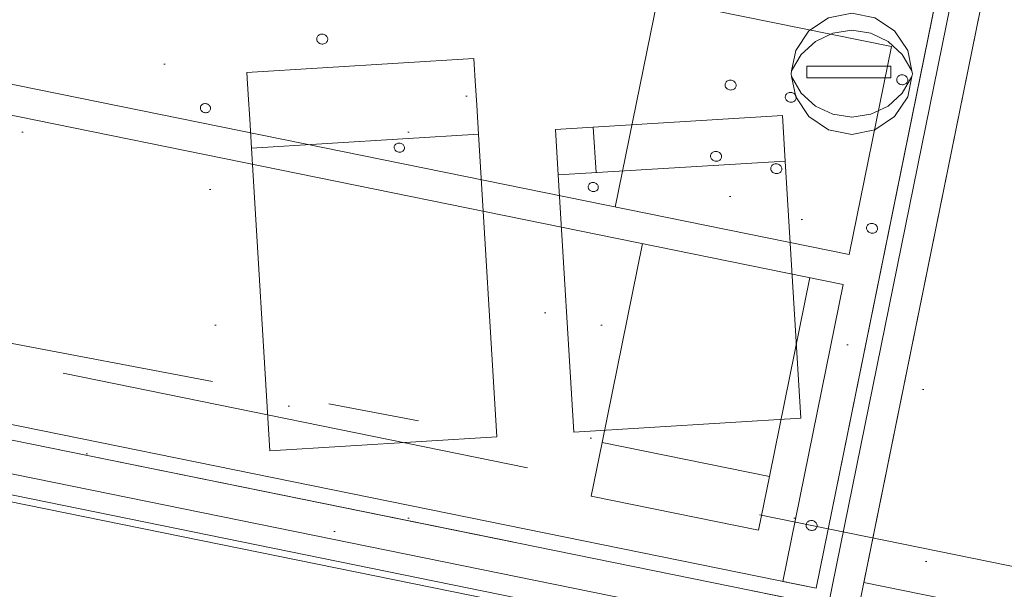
# Model space of a CAD drawing. Header units: millimetres. Extents: x -28656 to 67349, y -24410 to 39654.
# Tile 87 of 146: x 27151 to 27801, y 16815 to 17190. Entities that reach past the tile are written whole.
import ezdxf

# ---------------------------------------------------------------- set-up
doc = ezdxf.new("R2010")
doc.units = ezdxf.units.MM
doc.header["$MEASUREMENT"] = 0
doc.linetypes.add('B0701', pattern=[234.119993, 155.999994, -78.119999])
doc.linetypes.add('B0703', pattern=[468.700004, 312.5, -156.200004])
for name, color, linetype in [('New_43 Vloerafwerking', 7, 'Continuous'), ('New_43 Vloerafwerking 2D arcering', 7, 'Continuous'), ('New_43 Vloerafwerking Afdek-arcering', 7, 'Continuous'), ('New_82 Interieur', 7, 'Continuous'), ('New_83 Losse inrichting', 7, 'Continuous'), ('New_84 Vaste inrichting', 7, 'Continuous'), ('New_84 Vaste inrichting Doorsnede-arcering', 7, 'Continuous'), ('New_Info Algemeen', 7, 'Continuous'), ('New_Info Algemeen 2D arcering', 7, 'Continuous')]:
    doc.layers.add(name, color=color, linetype=linetype)
doc.styles.add('GENERATED_STYLE_2', font='txt')
doc.dimstyles.new('GENERATED_STYLE__1', dxfattribs={"dimtxt": 179.999995, "dimasz": 142.5, "dimexe": 0.18, "dimexo": 0.0625, "dimgap": 0.09, "dimtad": 1, "dimdec": 0, "dimzin": 0, "dimdsep": 46, "dimtxsty": 'GENERATED_STYLE_2', "dimblk": 'ARROWHEAD_11', "dimblk1": 'ARROWHEAD_11', "dimblk2": 'ARROWHEAD_11', "dimcen": 0.09, "dimse1": 1, "dimse2": 1, "dimclrd": 1, "dimclre": 1, "dimclrt": 2, "dimadec": 1, "dimazin": 0, "dimtfac": 1, "dimtdec": 4, "dimtmove": 0, "dimatfit": 3, "dimfxl": 1, "dimtolj": 1, "dimtzin": 0, "dimarcsym": 0})

# ---------------------------------------------------------------- blocks, each defined once
blk = doc.blocks.new('Slab_2_1', base_point=(25896.48, 17144.84))
at = {"layer": 'New_43 Vloerafwerking Afdek-arcering', "linetype": 'Continuous', "lineweight": 0, "true_color": 0x000000}
h = blk.add_hatch(dxfattribs=at)
h.set_pattern_fill('910_Puntjes_B_0001', color=18, style=0, pattern_type=2)
h.set_pattern_definition([(45, (0, 400), (-127.2792, 127.2792), [0, -120, 0, -180]), (110, (400, 400), (169.1447, 61.5636), [0, -88, 0, -152])])
h.paths.add_polyline_path([(25896.48, 17144.84), (30574.23, 16193.15), (30808.08, 14866.91), (30896.64, 14364.66), (30932.22, 14370.93, 0.668179), (34377.55, 13607.12), (34377.65, 13607.05), (34612.83, 13942.92), (33897.01, 14444.33), (34190.52, 15885.2), (34199.02, 15926.96), (33470.31, 16377.03), (33580.53, 16918.98), (31954.14, 17249.86), (32153.59, 18230.18), (26357.51, 19410.87), (26028.46, 17793.54)])
at = {"layer": 'New_43 Vloerafwerking', "color": 1, "linetype": 'Continuous', "lineweight": 0, "flags": 128}
blk.add_lwpolyline([(25896.48, 17144.84), (30574.23, 16193.15), (30808.08, 14866.91), (30896.64, 14364.66), (30932.22, 14370.93, 0.668179), (34377.55, 13607.12), (34377.65, 13607.05), (34612.83, 13942.92), (33897.01, 14444.33), (34190.52, 15885.2), (34199.02, 15926.96), (33470.31, 16377.03), (33580.53, 16918.98), (31954.14, 17249.86), (32153.59, 18230.18), (26357.51, 19410.87), (26028.46, 17793.54)], format="xyb", close=True, dxfattribs=at)
blk = doc.blocks.new('Slab_3_1', base_point=(25896.48, 17144.84))
at = {"layer": 'New_84 Vaste inrichting', "color": 1, "linetype": 'Continuous', "lineweight": 0, "flags": 128}
blk.add_lwpolyline([(25896.48, 17144.84), (30574.23, 16193.15), (30808.08, 14866.91), (30843.66, 14873.18), (30932.22, 14370.93, 0.668179), (34377.55, 13607.12), (34377.65, 13607.05), (34612.83, 13942.92), (33897.01, 14444.33), (34190.52, 15885.2), (34199.02, 15926.96), (33470.31, 16377.03), (33580.53, 16918.98), (31952.52, 17241.9), (32153.59, 18230.18), (26357.51, 19410.87), (26028.46, 17793.54)], format="xyb", close=True, dxfattribs=at)
blk = doc.blocks.new('Beam_2_1', base_point=(25792.08, 17188.54))
at = {"layer": 'New_84 Vaste inrichting', "color": 9, "linetype": 'B0703', "lineweight": 0}
for p, q in [((25802.04, 17237.53), (30651.36, 16250.93)), ((25792.08, 17188.54), (30608.04, 16208.72))]:
    blk.add_line(p, q, dxfattribs=at)
blk = doc.blocks.new('onderstel Hettich elektrisch verstelbaar')
at = {"layer": 'New_84 Vaste inrichting', "color": 1, "linetype": 'Continuous', "lineweight": 0}
for p, q in [((1800, 70), (1800, 650)), ((1186.88, 430), (1777.5, 430)), ((1620, 290), (1620, 430)), ((1777.5, 430), (1777.5, 290)), ((1785.09, 410), (1785.14, 410.51)), ((1785.14, 409.49), (1785.09, 410)), ((1785.14, 410.51), (1785.27, 411.01)), ((1785.27, 409), (1785.14, 409.49)), ((1785.27, 411.01), (1785.49, 411.48)), ((1785.49, 411.48), (1785.79, 411.91)), ((1785.79, 411.91), (1786.16, 412.3)), ((1786.16, 412.3), (1786.6, 412.63)), ((1786.6, 412.63), (1787.09, 412.9)), ((1787.09, 412.9), (1787.62, 413.09)), ((1787.62, 413.09), (1788.18, 413.21)), ((1788.18, 413.21), (1788.75, 413.25)), ((1788.75, 413.25), (1789.32, 413.21)), ((1789.32, 413.21), (1789.88, 413.09)), ((1789.88, 413.09), (1790.41, 412.9)), ((1790.41, 412.9), (1790.9, 412.63)), ((1790.9, 412.63), (1791.34, 412.3)), ((1791.34, 412.3), (1791.71, 411.91)), ((1791.71, 411.91), (1792.01, 411.48)), ((1792.01, 411.48), (1792.23, 411.01)), ((1792.23, 411.01), (1792.36, 410.51)), ((1792.36, 409.49), (1792.23, 409)), ((1792.36, 410.51), (1792.41, 410)), ((1792.41, 410), (1792.36, 409.49)), ((1785.49, 408.53), (1785.27, 409)), ((1785.79, 408.09), (1785.49, 408.53)), ((1786.16, 407.7), (1785.79, 408.09)), ((1786.6, 407.37), (1786.16, 407.7)), ((1787.09, 407.11), (1786.6, 407.37)), ((1787.62, 406.91), (1787.09, 407.11)), ((1788.18, 406.79), (1787.62, 406.91)), ((1788.75, 406.75), (1788.18, 406.79)), ((1789.32, 406.79), (1788.75, 406.75)), ((1789.88, 406.91), (1789.32, 406.79)), ((1790.41, 407.11), (1789.88, 406.91)), ((1790.9, 407.37), (1790.41, 407.11)), ((1791.34, 407.7), (1790.9, 407.37)), ((1791.71, 408.09), (1791.34, 407.7)), ((1792.01, 408.53), (1791.71, 408.09)), ((1792.23, 409), (1792.01, 408.53)), ((1674.84, 384), (1674.89, 384.51)), ((1674.89, 383.49), (1674.84, 384)), ((1674.89, 384.51), (1675.02, 385.01)), ((1675.02, 383), (1674.89, 383.49)), ((1675.02, 385.01), (1675.24, 385.48)), ((1675.24, 385.48), (1675.54, 385.91)), ((1675.54, 385.91), (1675.91, 386.3)), ((1675.91, 386.3), (1676.35, 386.63)), ((1676.35, 386.63), (1676.84, 386.9)), ((1676.84, 386.9), (1677.37, 387.09)), ((1677.37, 387.09), (1677.93, 387.21)), ((1677.93, 387.21), (1678.5, 387.25)), ((1678.5, 387.25), (1679.07, 387.21)), ((1679.07, 387.21), (1679.63, 387.09)), ((1679.63, 387.09), (1680.16, 386.9)), ((1680.16, 386.9), (1680.65, 386.63)), ((1680.65, 386.63), (1681.09, 386.3)), ((1681.09, 386.3), (1681.46, 385.91)), ((1681.46, 385.91), (1681.76, 385.48)), ((1681.76, 385.48), (1681.98, 385.01)), ((1681.98, 385.01), (1682.11, 384.51)), ((1682.11, 383.49), (1681.98, 383)), ((1682.11, 384.51), (1682.16, 384)), ((1682.16, 384), (1682.11, 383.49)), ((1715.34, 384), (1715.39, 384.51)), ((1715.39, 383.49), (1715.34, 384)), ((1715.39, 384.51), (1715.52, 385.01)), ((1715.52, 383), (1715.39, 383.49)), ((1715.52, 385.01), (1715.74, 385.48)), ((1715.74, 385.48), (1716.04, 385.91)), ((1716.04, 385.91), (1716.41, 386.3)), ((1716.41, 386.3), (1716.85, 386.63)), ((1716.85, 386.63), (1717.34, 386.9)), ((1717.34, 386.9), (1717.87, 387.09)), ((1717.87, 387.09), (1718.43, 387.21)), ((1718.43, 387.21), (1719, 387.25)), ((1719, 387.25), (1719.57, 387.21)), ((1719.57, 387.21), (1720.13, 387.09)), ((1720.13, 387.09), (1720.66, 386.9)), ((1720.66, 386.9), (1721.15, 386.63)), ((1721.15, 386.63), (1721.59, 386.3)), ((1721.59, 386.3), (1721.96, 385.91)), ((1721.96, 385.91), (1722.26, 385.48)), ((1722.26, 385.48), (1722.48, 385.01)), ((1722.48, 385.01), (1722.61, 384.51)), ((1722.61, 383.49), (1722.48, 383)), ((1722.61, 384.51), (1722.66, 384)), ((1722.66, 384), (1722.61, 383.49)), ((1675.24, 382.53), (1675.02, 383)), ((1675.54, 382.09), (1675.24, 382.53)), ((1675.91, 381.7), (1675.54, 382.09)), ((1676.35, 381.37), (1675.91, 381.7)), ((1676.84, 381.11), (1676.35, 381.37)), ((1677.37, 380.91), (1676.84, 381.11)), ((1677.93, 380.79), (1677.37, 380.91)), ((1678.5, 380.75), (1677.93, 380.79)), ((1679.07, 380.79), (1678.5, 380.75)), ((1679.63, 380.91), (1679.07, 380.79)), ((1680.16, 381.11), (1679.63, 380.91)), ((1680.65, 381.37), (1680.16, 381.11)), ((1681.09, 381.7), (1680.65, 381.37)), ((1681.46, 382.09), (1681.09, 381.7)), ((1681.76, 382.53), (1681.46, 382.09)), ((1681.98, 383), (1681.76, 382.53)), ((1715.74, 382.53), (1715.52, 383)), ((1716.04, 382.09), (1715.74, 382.53)), ((1716.41, 381.7), (1716.04, 382.09)), ((1716.85, 381.37), (1716.41, 381.7)), ((1717.34, 381.11), (1716.85, 381.37)), ((1717.87, 380.91), (1717.34, 381.11)), ((1718.43, 380.79), (1717.87, 380.91)), ((1719, 380.75), (1718.43, 380.79)), ((1719.57, 380.79), (1719, 380.75)), ((1720.13, 380.91), (1719.57, 380.79)), ((1720.66, 381.11), (1720.13, 380.91)), ((1721.15, 381.37), (1720.66, 381.11)), ((1721.59, 381.7), (1721.15, 381.37)), ((1721.96, 382.09), (1721.59, 381.7)), ((1722.26, 382.53), (1721.96, 382.09)), ((1722.48, 383), (1722.26, 382.53)), ((1404.84, 360), (1404.89, 360.51)), ((1404.89, 359.49), (1404.84, 360)), ((1404.89, 360.51), (1405.02, 361.01)), ((1405.02, 359), (1404.89, 359.49)), ((1405.02, 361.01), (1405.24, 361.48)), ((1405.24, 358.53), (1405.02, 359)), ((1405.24, 361.48), (1405.54, 361.91)), ((1405.54, 358.09), (1405.24, 358.53)), ((1405.54, 361.91), (1405.91, 362.3)), ((1405.91, 357.7), (1405.54, 358.09)), ((1405.91, 362.3), (1406.35, 362.63)), ((1406.35, 357.37), (1405.91, 357.7)), ((1406.35, 362.63), (1406.84, 362.9)), ((1406.84, 357.11), (1406.35, 357.37)), ((1406.84, 362.9), (1407.37, 363.09)), ((1407.37, 363.09), (1407.93, 363.21)), ((1407.93, 363.21), (1408.5, 363.25)), ((1408.5, 363.25), (1409.07, 363.21)), ((1409.07, 363.21), (1409.63, 363.09)), ((1409.63, 363.09), (1410.16, 362.9)), ((1410.16, 362.9), (1410.65, 362.63)), ((1410.65, 357.37), (1410.16, 357.11)), ((1410.65, 362.63), (1411.09, 362.3)), ((1411.09, 357.7), (1410.65, 357.37)), ((1411.09, 362.3), (1411.46, 361.91)), ((1411.46, 358.09), (1411.09, 357.7)), ((1411.46, 361.91), (1411.76, 361.48)), ((1411.76, 358.53), (1411.46, 358.09)), ((1411.76, 361.48), (1411.98, 361.01)), ((1411.98, 359), (1411.76, 358.53)), ((1411.98, 361.01), (1412.11, 360.51)), ((1412.11, 359.49), (1411.98, 359)), ((1412.11, 360.51), (1412.16, 360)), ((1412.16, 360), (1412.11, 359.49)), ((1407.37, 356.91), (1406.84, 357.11)), ((1407.93, 356.79), (1407.37, 356.91)), ((1408.5, 356.75), (1407.93, 356.79)), ((1409.07, 356.79), (1408.5, 356.75)), ((1409.63, 356.91), (1409.07, 356.79)), ((1410.16, 357.11), (1409.63, 356.91)), ((1675.24, 337.48), (1675.54, 337.91)), ((1675.54, 337.91), (1675.91, 338.3)), ((1675.91, 338.3), (1676.35, 338.63)), ((1676.35, 338.63), (1676.84, 338.9)), ((1676.84, 338.9), (1677.37, 339.09)), ((1677.37, 339.09), (1677.93, 339.21)), ((1677.93, 339.21), (1678.5, 339.25)), ((1678.5, 339.25), (1679.07, 339.21)), ((1679.07, 339.21), (1679.63, 339.09)), ((1679.63, 339.09), (1680.16, 338.9)), ((1680.16, 338.9), (1680.65, 338.63)), ((1680.65, 338.63), (1681.09, 338.3)), ((1681.09, 338.3), (1681.46, 337.91)), ((1681.46, 337.91), (1681.76, 337.48)), ((1715.74, 337.48), (1716.04, 337.91)), ((1716.04, 337.91), (1716.41, 338.3)), ((1716.41, 338.3), (1716.85, 338.63)), ((1716.85, 338.63), (1717.34, 338.9)), ((1717.34, 338.9), (1717.87, 339.09)), ((1717.87, 339.09), (1718.43, 339.21)), ((1718.43, 339.21), (1719, 339.25)), ((1719, 339.25), (1719.57, 339.21)), ((1719.57, 339.21), (1720.13, 339.09)), ((1720.13, 339.09), (1720.66, 338.9)), ((1720.66, 338.9), (1721.15, 338.63)), ((1721.15, 338.63), (1721.59, 338.3)), ((1721.59, 338.3), (1721.96, 337.91)), ((1721.96, 337.91), (1722.26, 337.48)), ((1674.84, 336), (1674.89, 336.51)), ((1674.89, 335.49), (1674.84, 336)), ((1674.89, 336.51), (1675.02, 337.01)), ((1675.02, 335), (1674.89, 335.49)), ((1675.02, 337.01), (1675.24, 337.48)), ((1675.24, 334.53), (1675.02, 335)), ((1675.54, 334.09), (1675.24, 334.53)), ((1675.91, 333.7), (1675.54, 334.09)), ((1676.35, 333.37), (1675.91, 333.7)), ((1676.84, 333.11), (1676.35, 333.37)), ((1677.37, 332.91), (1676.84, 333.11)), ((1677.93, 332.79), (1677.37, 332.91)), ((1678.5, 332.75), (1677.93, 332.79)), ((1679.07, 332.79), (1678.5, 332.75)), ((1679.63, 332.91), (1679.07, 332.79)), ((1680.16, 333.11), (1679.63, 332.91)), ((1680.65, 333.37), (1680.16, 333.11)), ((1681.09, 333.7), (1680.65, 333.37)), ((1681.46, 334.09), (1681.09, 333.7)), ((1681.76, 334.53), (1681.46, 334.09)), ((1681.76, 337.48), (1681.98, 337.01)), ((1681.98, 335), (1681.76, 334.53)), ((1681.98, 337.01), (1682.11, 336.51)), ((1682.11, 335.49), (1681.98, 335)), ((1682.11, 336.51), (1682.16, 336)), ((1682.16, 336), (1682.11, 335.49)), ((1715.34, 336), (1715.39, 336.51)), ((1715.39, 335.49), (1715.34, 336)), ((1715.39, 336.51), (1715.52, 337.01)), ((1715.52, 335), (1715.39, 335.49)), ((1715.52, 337.01), (1715.74, 337.48)), ((1715.74, 334.53), (1715.52, 335)), ((1716.04, 334.09), (1715.74, 334.53)), ((1716.41, 333.7), (1716.04, 334.09)), ((1716.85, 333.37), (1716.41, 333.7)), ((1717.34, 333.11), (1716.85, 333.37)), ((1717.87, 332.91), (1717.34, 333.11)), ((1718.43, 332.79), (1717.87, 332.91)), ((1719, 332.75), (1718.43, 332.79)), ((1719.57, 332.79), (1719, 332.75)), ((1720.13, 332.91), (1719.57, 332.79)), ((1720.66, 333.11), (1720.13, 332.91)), ((1721.15, 333.37), (1720.66, 333.11)), ((1721.59, 333.7), (1721.15, 333.37)), ((1721.96, 334.09), (1721.59, 333.7)), ((1722.26, 334.53), (1721.96, 334.09)), ((1722.26, 337.48), (1722.48, 337.01)), ((1722.48, 335), (1722.26, 334.53)), ((1722.48, 337.01), (1722.61, 336.51)), ((1722.61, 335.49), (1722.48, 335)), ((1722.61, 336.51), (1722.66, 336)), ((1722.66, 336), (1722.61, 335.49)), ((1785.49, 311.48), (1785.79, 311.91)), ((1785.79, 311.91), (1786.16, 312.3)), ((1786.16, 312.3), (1786.6, 312.63)), ((1786.6, 312.63), (1787.09, 312.9)), ((1787.09, 312.9), (1787.62, 313.09)), ((1787.62, 313.09), (1788.18, 313.21)), ((1788.18, 313.21), (1788.75, 313.25)), ((1788.75, 313.25), (1789.32, 313.21)), ((1789.32, 313.21), (1789.88, 313.09)), ((1789.88, 313.09), (1790.41, 312.9)), ((1790.41, 312.9), (1790.9, 312.63)), ((1790.9, 312.63), (1791.34, 312.3)), ((1791.34, 312.3), (1791.71, 311.91)), ((1791.71, 311.91), (1792.01, 311.48)), ((1785.09, 310), (1785.14, 310.51)), ((1785.14, 309.49), (1785.09, 310)), ((1785.14, 310.51), (1785.27, 311.01)), ((1785.27, 309), (1785.14, 309.49)), ((1785.27, 311.01), (1785.49, 311.48)), ((1785.49, 308.53), (1785.27, 309)), ((1785.79, 308.09), (1785.49, 308.53)), ((1786.16, 307.7), (1785.79, 308.09)), ((1786.6, 307.37), (1786.16, 307.7)), ((1787.09, 307.11), (1786.6, 307.37)), ((1787.62, 306.91), (1787.09, 307.11)), ((1788.18, 306.79), (1787.62, 306.91)), ((1788.75, 306.75), (1788.18, 306.79)), ((1789.32, 306.79), (1788.75, 306.75)), ((1789.88, 306.91), (1789.32, 306.79)), ((1790.41, 307.11), (1789.88, 306.91)), ((1790.9, 307.37), (1790.41, 307.11)), ((1791.34, 307.7), (1790.9, 307.37)), ((1791.71, 308.09), (1791.34, 307.7)), ((1792.01, 308.53), (1791.71, 308.09)), ((1792.01, 311.48), (1792.23, 311.01)), ((1792.23, 309), (1792.01, 308.53)), ((1792.23, 311.01), (1792.36, 310.51)), ((1792.36, 309.49), (1792.23, 309)), ((1792.36, 310.51), (1792.41, 310)), ((1792.41, 310), (1792.36, 309.49)), ((1338.75, 300), (1338.79, 300.47)), ((1338.79, 299.53), (1338.75, 300)), ((1338.79, 300.47), (1338.92, 300.93)), ((1338.92, 299.07), (1338.79, 299.53)), ((1338.92, 300.93), (1339.12, 301.36)), ((1339.12, 298.64), (1338.92, 299.07)), ((1339.12, 301.36), (1339.39, 301.76)), ((1339.39, 301.76), (1339.74, 302.12)), ((1339.74, 302.12), (1340.14, 302.43)), ((1340.14, 302.43), (1340.59, 302.67)), ((1340.59, 302.67), (1341.08, 302.85)), ((1341.08, 302.85), (1341.6, 302.96)), ((1341.6, 302.96), (1342.12, 303)), ((1342.12, 303), (1342.65, 302.96)), ((1342.65, 302.96), (1343.17, 302.85)), ((1343.17, 302.85), (1343.66, 302.67)), ((1343.66, 302.67), (1344.11, 302.43)), ((1344.11, 302.43), (1344.51, 302.12)), ((1344.51, 302.12), (1344.86, 301.76)), ((1344.86, 301.76), (1345.13, 301.36)), ((1345.13, 301.36), (1345.33, 300.93)), ((1345.33, 299.07), (1345.13, 298.64)), ((1345.33, 300.93), (1345.46, 300.47)), ((1345.46, 299.53), (1345.33, 299.07)), ((1345.46, 300.47), (1345.5, 300)), ((1345.5, 300), (1345.46, 299.53)), ((1469.25, 300), (1469.29, 300.47)), ((1469.29, 299.53), (1469.25, 300)), ((1469.29, 300.47), (1469.42, 300.93)), ((1469.42, 299.07), (1469.29, 299.53)), ((1469.42, 300.93), (1469.62, 301.36)), ((1469.62, 298.64), (1469.42, 299.07)), ((1469.62, 301.36), (1469.89, 301.76)), ((1469.89, 301.76), (1470.24, 302.12)), ((1470.24, 302.12), (1470.64, 302.43)), ((1470.64, 302.43), (1471.09, 302.67)), ((1471.09, 302.67), (1471.58, 302.85)), ((1471.58, 302.85), (1472.1, 302.96)), ((1472.1, 302.96), (1472.62, 303)), ((1472.62, 303), (1473.15, 302.96)), ((1473.15, 302.96), (1473.67, 302.85)), ((1473.67, 302.85), (1474.16, 302.67)), ((1474.16, 302.67), (1474.61, 302.43)), ((1474.61, 302.43), (1475.01, 302.12)), ((1475.01, 302.12), (1475.36, 301.76)), ((1475.36, 301.76), (1475.63, 301.36)), ((1475.63, 301.36), (1475.83, 300.93)), ((1475.83, 299.07), (1475.63, 298.64)), ((1475.83, 300.93), (1475.96, 300.47)), ((1475.96, 299.53), (1475.83, 299.07)), ((1475.96, 300.47), (1476, 300)), ((1476, 300), (1475.96, 299.53)), ((1599.75, 300), (1599.79, 300.47)), ((1599.79, 299.53), (1599.75, 300)), ((1599.79, 300.47), (1599.92, 300.93)), ((1599.92, 299.07), (1599.79, 299.53)), ((1599.92, 300.93), (1600.12, 301.36)), ((1600.12, 298.64), (1599.92, 299.07)), ((1600.12, 301.36), (1600.39, 301.76)), ((1600.39, 301.76), (1600.74, 302.12)), ((1600.74, 302.12), (1601.14, 302.43)), ((1601.14, 302.43), (1601.59, 302.67)), ((1601.59, 302.67), (1602.08, 302.85)), ((1602.08, 302.85), (1602.6, 302.96)), ((1602.6, 302.96), (1603.12, 303)), ((1603.12, 303), (1603.65, 302.96)), ((1603.65, 302.96), (1604.17, 302.85)), ((1604.17, 302.85), (1604.66, 302.67)), ((1604.66, 302.67), (1605.11, 302.43)), ((1605.11, 302.43), (1605.51, 302.12)), ((1605.51, 302.12), (1605.86, 301.76)), ((1605.86, 301.76), (1606.13, 301.36)), ((1606.13, 301.36), (1606.33, 300.93)), ((1606.33, 299.07), (1606.13, 298.64)), ((1606.33, 300.93), (1606.46, 300.47)), ((1606.46, 299.53), (1606.33, 299.07)), ((1606.46, 300.47), (1606.5, 300)), ((1606.5, 300), (1606.46, 299.53)), ((1339.39, 298.24), (1339.12, 298.64)), ((1339.74, 297.88), (1339.39, 298.24)), ((1340.14, 297.57), (1339.74, 297.88)), ((1340.59, 297.33), (1340.14, 297.57)), ((1341.08, 297.15), (1340.59, 297.33)), ((1341.6, 297.04), (1341.08, 297.15)), ((1342.12, 297), (1341.6, 297.04)), ((1342.65, 297.04), (1342.12, 297)), ((1343.17, 297.15), (1342.65, 297.04)), ((1343.66, 297.33), (1343.17, 297.15)), ((1344.11, 297.57), (1343.66, 297.33)), ((1344.51, 297.88), (1344.11, 297.57)), ((1344.86, 298.24), (1344.51, 297.88)), ((1345.13, 298.64), (1344.86, 298.24)), ((1469.89, 298.24), (1469.62, 298.64)), ((1470.24, 297.88), (1469.89, 298.24)), ((1470.64, 297.57), (1470.24, 297.88)), ((1471.09, 297.33), (1470.64, 297.57)), ((1471.58, 297.15), (1471.09, 297.33)), ((1472.1, 297.04), (1471.58, 297.15)), ((1472.62, 297), (1472.1, 297.04)), ((1473.15, 297.04), (1472.62, 297)), ((1473.67, 297.15), (1473.15, 297.04)), ((1474.16, 297.33), (1473.67, 297.15)), ((1474.61, 297.57), (1474.16, 297.33)), ((1475.01, 297.88), (1474.61, 297.57)), ((1475.36, 298.24), (1475.01, 297.88)), ((1475.63, 298.64), (1475.36, 298.24)), ((1600.39, 298.24), (1600.12, 298.64)), ((1600.74, 297.88), (1600.39, 298.24)), ((1601.14, 297.57), (1600.74, 297.88)), ((1601.59, 297.33), (1601.14, 297.57)), ((1602.08, 297.15), (1601.59, 297.33)), ((1602.6, 297.04), (1602.08, 297.15)), ((1603.12, 297), (1602.6, 297.04)), ((1603.65, 297.04), (1603.12, 297)), ((1604.17, 297.15), (1603.65, 297.04)), ((1604.66, 297.33), (1604.17, 297.15)), ((1605.11, 297.57), (1604.66, 297.33)), ((1605.51, 297.88), (1605.11, 297.57)), ((1605.86, 298.24), (1605.51, 297.88)), ((1606.13, 298.64), (1605.86, 298.24)), ((1777.5, 290), (1186.88, 290)), ((1186.88, 270), (1777.5, 270)), ((1642.5, 270), (1642.5, 136.19)), ((1755, 136.19), (1755, 270)), ((1777.5, 270), (1777.5, 70)), ((1642.5, 136.19), (1755, 136.19)), ((1642.5, 136.19), (1642.5, 100)), ((1755, 100), (1755, 136.19)), ((1785.09, 110), (1785.14, 110.51)), ((1785.14, 110.51), (1785.27, 111.01)), ((1785.27, 111.01), (1785.49, 111.48)), ((1785.49, 111.48), (1785.79, 111.91)), ((1785.79, 111.91), (1786.16, 112.3)), ((1786.16, 112.3), (1786.6, 112.63)), ((1786.6, 112.63), (1787.09, 112.9)), ((1787.09, 112.9), (1787.62, 113.09)), ((1787.62, 113.09), (1788.18, 113.21)), ((1788.18, 113.21), (1788.75, 113.25)), ((1788.75, 113.25), (1789.32, 113.21)), ((1789.32, 113.21), (1789.88, 113.09)), ((1789.88, 113.09), (1790.41, 112.9)), ((1790.41, 112.9), (1790.9, 112.63)), ((1790.9, 112.63), (1791.34, 112.3)), ((1791.34, 112.3), (1791.71, 111.91)), ((1791.71, 111.91), (1792.01, 111.48)), ((1792.01, 111.48), (1792.23, 111.01)), ((1792.23, 111.01), (1792.36, 110.51)), ((1792.36, 110.51), (1792.41, 110)), ((1785.14, 109.49), (1785.09, 110)), ((1785.27, 109), (1785.14, 109.49)), ((1785.49, 108.53), (1785.27, 109)), ((1785.79, 108.09), (1785.49, 108.53)), ((1786.16, 107.7), (1785.79, 108.09)), ((1786.6, 107.37), (1786.16, 107.7)), ((1787.09, 107.11), (1786.6, 107.37)), ((1787.62, 106.91), (1787.09, 107.11)), ((1788.18, 106.79), (1787.62, 106.91)), ((1788.75, 106.75), (1788.18, 106.79)), ((1789.32, 106.79), (1788.75, 106.75)), ((1789.88, 106.91), (1789.32, 106.79)), ((1790.41, 107.11), (1789.88, 106.91)), ((1790.9, 107.37), (1790.41, 107.11)), ((1791.34, 107.7), (1790.9, 107.37)), ((1791.71, 108.09), (1791.34, 107.7)), ((1792.01, 108.53), (1791.71, 108.09)), ((1792.23, 109), (1792.01, 108.53)), ((1792.36, 109.49), (1792.23, 109)), ((1792.41, 110), (1792.36, 109.49)), ((1642.5, 100), (1755, 100)), ((1777.5, 70), (1800, 70))]:
    blk.add_line(p, q, dxfattribs=at)
blk = doc.blocks.new('Slab_5_1', base_point=(25912.66, 17174.19))
at = {"layer": 'New_84 Vaste inrichting', "color": 1, "linetype": 'Continuous', "lineweight": 0, "flags": 128}
blk.add_lwpolyline([(25912.66, 17174.19), (27676.55, 16815.32), (27796.17, 17403.28), (27718.92, 17419), (27684.04, 17247.51), (27211.71, 17343.6), (27246.6, 17515.09), (26032.28, 17762.15)], close=True, dxfattribs=at)
blk = doc.blocks.new('Slab_11_1', base_point=(27707.94, 16819.14))
at = {"layer": 'New_84 Vaste inrichting', "color": 1, "linetype": 'Continuous', "lineweight": 0, "flags": 128}
blk.add_lwpolyline([(27707.94, 16819.14), (27992.12, 16761.33), (28119.72, 17388.48), (27835.54, 17446.29)], close=True, dxfattribs=at)
blk = doc.blocks.new('Slab_12_1', base_point=(27707.94, 16819.14))
at = {"layer": 'New_84 Vaste inrichting', "color": 1, "linetype": 'Continuous', "lineweight": 0, "flags": 128}
blk.add_lwpolyline([(27707.94, 16819.14), (27992.12, 16761.33), (28119.72, 17388.48), (27835.54, 17446.29)], close=True, dxfattribs=at)
blk = doc.blocks.new('Wall_60_1', base_point=(27684.36, 16803.53))
at = {"layer": 'New_84 Vaste inrichting Doorsnede-arcering', "linetype": 'Continuous', "lineweight": 0, "true_color": 0x000000}
h = blk.add_hatch(dxfattribs=at)
h.set_pattern_fill('325_Houtachtig_plaatmate_E0', color=18, style=0, pattern_type=2)
h.set_pattern_definition([(258.5, (0, 0), (-48.996235, 9.9684), [])])
h.paths.add_polyline_path([(27703.95, 16799.54), (27835.54, 17446.29), (27815.94, 17450.28), (27684.36, 16803.53)])
at = {"layer": 'New_84 Vaste inrichting', "color": 9, "linetype": 'Continuous', "lineweight": 0, "flags": 128}
for points in [[(27815.94, 17450.28), (27684.36, 16803.53)], [(27835.54, 17446.29), (27815.94, 17450.28)], [(27703.95, 16799.54), (27835.54, 17446.29)], [(27684.36, 16803.53), (27703.95, 16799.54)]]:
    blk.add_lwpolyline(points, dxfattribs=at)
blk = doc.blocks.new('Wall_61_1', base_point=(30608.04, 16208.72))
at = {"layer": 'New_84 Vaste inrichting Doorsnede-arcering', "linetype": 'Continuous', "lineweight": 0, "true_color": 0x000000}
h = blk.add_hatch(dxfattribs=at)
h.set_pattern_fill('325_Houtachtig_plaatmate_E0', color=18, style=0, pattern_type=2)
h.set_pattern_definition([(168.49997, (0, 0), (9.96842, 48.99623), [])])
h.paths.add_polyline_path([(30608.04, 16208.72), (25396.34, 17269.05), (25388.37, 17229.86), (30600.06, 16169.52)])
at = {"layer": 'New_84 Vaste inrichting', "color": 9, "linetype": 'Continuous', "lineweight": 0, "flags": 128}
for points in [[(27684.36, 16803.55), (25900.87, 17166.41)], [(25892.89, 17127.21), (29783.25, 16335.7)]]:
    blk.add_lwpolyline(points, dxfattribs=at)
blk = doc.blocks.new('Morph_16_1')
at = {"layer": 'New_83 Losse inrichting', "color": 1, "linetype": 'Continuous', "lineweight": 0, "flags": 128}
for points in [[(27529.49, 17119.47), (27654.26, 17127.1)], [(27654.26, 17127.1), (27656.09, 17097.16)], [(27504.54, 17117.94), (27529.49, 17119.47)], [(27531.32, 17089.53), (27529.49, 17119.47)], [(27506.37, 17088), (27504.54, 17117.94)], [(27506.37, 17088), (27656.09, 17097.16)], [(27656.09, 17097.16), (27666.47, 16927.47)], [(27516.75, 16918.32), (27506.37, 17088)], [(27666.47, 16927.47), (27516.75, 16918.32)]]:
    blk.add_lwpolyline(points, dxfattribs=at)
blk = doc.blocks.new('Morph_17_1')
at = {"layer": 'New_83 Losse inrichting', "color": 1, "linetype": 'Continuous', "lineweight": 0, "flags": 128}
for points in [[(27450.7, 17164.75), (27300.98, 17155.59)], [(27450.7, 17164.75), (27450.94, 17160.95), (27451.6, 17150.13), (27452.59, 17133.94), (27453.76, 17114.84), (27465.96, 16915.21)], [(27300.98, 17155.59), (27301.21, 17151.79), (27301.88, 17140.97), (27302.87, 17124.78), (27304.04, 17105.68), (27316.24, 16906.05)], [(27453.76, 17114.84), (27304.04, 17105.68)], [(27465.96, 16915.21), (27316.24, 16906.05)]]:
    blk.add_lwpolyline(points, dxfattribs=at)
blk = doc.blocks.new('*D291')
at = {"layer": 'New_Info Algemeen 2D arcering', "linetype": 'Continuous', "lineweight": 0}
for points in [[(25305.69, 15682.41), (25308.55, 15668.06), (25316.68, 15655.89), (25328.84, 15647.76), (25343.19, 15644.91), (25357.54, 15647.76), (25369.71, 15655.89), (25377.84, 15668.06), (25380.69, 15682.41), (25377.84, 15696.76), (25369.71, 15708.92), (25357.54, 15717.05), (25343.19, 15719.91), (25328.84, 15717.05), (25316.68, 15708.92), (25308.55, 15696.76)], [(26978.74, 15341.6), (26981.6, 15327.25), (26989.72, 15315.09), (27001.89, 15306.96), (27016.24, 15304.1), (27030.59, 15306.96), (27042.76, 15315.09), (27050.89, 15327.25), (27053.74, 15341.6), (27050.89, 15355.95), (27042.76, 15368.12), (27030.59, 15376.25), (27016.24, 15379.1), (27001.89, 15376.25), (26989.72, 15368.12), (26981.6, 15355.95)]]:
    blk.add_hatch(color=1, dxfattribs=at).paths.add_polyline_path(points)
at = {"layer": 'New_Info Algemeen', "color": 1, "linetype": 'Continuous', "lineweight": 0}
for p, q in [((25350.68, 15719.15), (25371.26, 15820.2)), ((25379.94, 15674.92), (26979.5, 15349.09)), ((25315.12, 15544.61), (25335.71, 15645.66)), ((27023.73, 15378.35), (27044.31, 15479.4)), ((26988.17, 15203.81), (27008.76, 15304.86))]:
    blk.add_line(p, q, dxfattribs=at)
at = {"layer": 'New_Info Algemeen', "color": 2, "lineweight": 0, "insert": (25919.21, 15601.81), "char_height": 180, "attachment_point": 7, "rotation": 348.48629, "style": 'GENERATED_STYLE_2'}
blk.add_mtext('\\A1;{\\pql;\\fArial|b0|i0|c0|p38;1707}', dxfattribs=at)
blk = doc.blocks.new('ARROWHEAD_11')
at = {"color": 0, "linetype": 'Continuous', "lineweight": 0}
blk.add_line((0, 0), (-1, 0), dxfattribs=at)
at = {"color": 0, "linetype": 'Continuous', "lineweight": 0, "const_width": 0.25, "flags": 128}
blk.add_lwpolyline([(-0.125, 0, 1), (0.125, 0, 1)], format="xyb", close=True, dxfattribs=at)
blk = doc.blocks.new('*D292')
at = {"layer": 'New_Info Algemeen 2D arcering', "linetype": 'Continuous', "lineweight": 0}
for points in [[(26978.74, 15341.6), (26981.6, 15327.25), (26989.72, 15315.09), (27001.89, 15306.96), (27016.24, 15304.1), (27030.59, 15306.96), (27042.76, 15315.09), (27050.89, 15327.25), (27053.74, 15341.6), (27050.89, 15355.95), (27042.76, 15368.12), (27030.59, 15376.25), (27016.24, 15379.1), (27001.89, 15376.25), (26989.72, 15368.12), (26981.6, 15355.95)], [(28448.56, 15042.2), (28451.41, 15027.85), (28459.54, 15015.68), (28471.71, 15007.56), (28486.06, 15004.7), (28500.41, 15007.56), (28512.57, 15015.68), (28520.7, 15027.85), (28523.56, 15042.2), (28520.7, 15056.55), (28512.57, 15068.72), (28500.41, 15076.85), (28486.06, 15079.7), (28471.71, 15076.85), (28459.54, 15068.72), (28451.41, 15056.55)]]:
    blk.add_hatch(color=1, dxfattribs=at).paths.add_polyline_path(points)
at = {"layer": 'New_Info Algemeen', "color": 1, "linetype": 'Continuous', "lineweight": 0}
for p, q in [((27023.73, 15378.35), (27044.31, 15479.4)), ((27052.99, 15334.12), (28449.31, 15049.69)), ((26988.17, 15203.81), (27008.76, 15304.86))]:
    blk.add_line(p, q, dxfattribs=at)
blk.add_circle((27016.24, 15341.6), 37.5, dxfattribs=at)
at = {"layer": 'New_Info Algemeen', "color": 2, "lineweight": 0, "insert": (27490.64, 15281.71), "char_height": 180, "attachment_point": 7, "rotation": 348.48629, "style": 'GENERATED_STYLE_2'}
blk.add_mtext('\\A1;{\\pql;\\fArial|b0|i0|c0|p38;1500}', dxfattribs=at)
blk = doc.blocks.new('Slab_33_1', base_point=(25327.75, 16825.13))
at = {"layer": 'New_84 Vaste inrichting', "color": 1, "linetype": 'Continuous', "lineweight": 0, "flags": 128}
blk.add_lwpolyline([(25327.75, 16825.13, 0.36397), (25367.77, 16774.83), (30202.71, 15791.14, -0.308118), (30241.99, 15750.83), (30418.9, 14747.52, 0.414214), (30476.82, 14706.96), (31461.63, 14880.61, 0.414214), (31502.19, 14938.53), (31185.89, 16732.36, 0.308122), (31146.61, 16772.67), (29922.8, 17021.64), (29791.22, 16374.88), (28007.73, 16737.74), (28139.31, 17384.49), (27815.94, 17450.28), (27684.36, 16803.53), (25900.86, 17166.39), (26032.45, 17813.14), (25367.02, 17948.54)], format="xyb", close=True, dxfattribs=at)
blk = doc.blocks.new('Morph_27_1')
at = {"layer": 'New_83 Losse inrichting', "color": 9, "linetype": 'Continuous', "lineweight": 0, "flags": 128}
for points in [[(27660.3, 17156.54), (27662.99, 17170.04), (27671.66, 17183.02), (27684.63, 17191.69), (27699.94, 17194.74), (27715.25, 17191.69), (27728.22, 17183.02), (27736.9, 17170.04), (27739.58, 17156.54)], [(27670.4, 17159.81), (27670.4, 17152.06)], [(27725.74, 17159.81), (27670.4, 17159.81)], [(27725.74, 17152.06), (27725.74, 17159.81)], [(27739.58, 17152.93), (27736.9, 17139.43), (27728.22, 17126.45), (27715.25, 17117.78), (27699.94, 17114.74), (27684.63, 17117.78), (27671.66, 17126.45), (27662.99, 17139.43), (27660.3, 17152.93)], [(27670.4, 17152.06), (27725.74, 17152.06)]]:
    blk.add_lwpolyline(points, dxfattribs=at)
blk.add_lwpolyline([(27659.94, 17154.74), (27660.3, 17156.54), (27666.69, 17167.47), (27676, 17176.05), (27687.42, 17181.51), (27699.94, 17183.39), (27712.46, 17181.51), (27723.88, 17176.05), (27733.19, 17167.47), (27739.58, 17156.54), (27739.94, 17154.74), (27739.58, 17152.93), (27733.19, 17142), (27723.88, 17133.43), (27712.46, 17127.96), (27699.94, 17126.08), (27687.42, 17127.96), (27676, 17133.43), (27666.69, 17142), (27660.3, 17152.93)], close=True, dxfattribs=at)

msp = doc.modelspace()

# ---------------------------------------------------------------- hatches: boundary and pattern name
at = {"layer": 'New_43 Vloerafwerking 2D arcering', "linetype": 'Continuous', "lineweight": 0}
h = msp.add_hatch(dxfattribs=at)
h.set_pattern_fill('910_Puntjes_C_0001', color=9, style=0, pattern_type=2)
h.set_pattern_definition([(45, (0, 250), (-79.5495, 79.5495), [0, -75, 0, -112.5]), (110, (250, 250), (105.71542, 38.47727), [0, -55, 0, -95])])
h.paths.add_polyline_path([(12078.04, 16995.78, -0.001005), (12083.81, 16997.54, -0.073656), (12518.62, 17061.94, -0.091889), (13056.18, 16962.31, -0.310506), (14018.62, 15561.94, -0.071044), (13958.66, 15142.08, -0.094198), (13703.09, 14641.3, 0.001703), (13808.03, 14627.98, 0.155225), (22970.34, 16259.14), (30258.58, 14755.11), (30075.61, 15837.41), (25347.09, 16799.44), (25358.52, 17235.93), (23442.81, 17625.68), (23450.79, 17664.88), (25359.57, 17276.06), (25376.59, 17926.16), (26028.46, 17793.54), (26357.12, 19408.95), (26112.58, 19458.71), (26230.12, 20036.46), (14520.02, 22418.91), (13846.42, 19112.1), (12562.42, 19373.65), (12137, 17285.21), (12079.56, 17003.23)])

# ---------------------------------------------------------------- linework, layer by layer
at = {"layer": 'New_82 Interieur', "color": 4, "linetype": 'B0701', "lineweight": 0}
msp.add_line((26205.27, 17156.33), (27414.13, 16925.76), dxfattribs=at)

# ---------------------------------------------------------------- block references
at = {"layer": 'New_43 Vloerafwerking', "color": 1, "linetype": 'Continuous', "lineweight": 0}
msp.add_blockref('Slab_2_1', (25896.48, 17144.84), dxfattribs=at)
at = {"layer": 'New_83 Losse inrichting', "linetype": 'Continuous', "lineweight": 0}
for name in ['Morph_27_1', 'Morph_17_1', 'Morph_16_1']:
    msp.add_blockref(name, (0, 0), dxfattribs=at)
at = {"layer": 'New_84 Vaste inrichting', "color": 1, "linetype": 'Continuous', "lineweight": 0}
for name, p in [('Slab_3_1', (25896.48, 17144.84)), ('Slab_33_1', (25327.75, 16825.13)), ('Slab_5_1', (25912.66, 17174.19)), ('Slab_11_1', (27707.94, 16819.14)), ('Slab_12_1', (27707.94, 16819.14))]:
    msp.add_blockref(name, p, dxfattribs=at)
at = {"layer": 'New_84 Vaste inrichting', "color": 1, "linetype": 'Continuous', "lineweight": 0, "zscale": 1000, "rotation": 348.5000000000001}
msp.add_blockref('onderstel Hettich elektrisch verstelbaar', (25898.7, 17105.6), dxfattribs=at)
at = {"layer": 'New_84 Vaste inrichting', "color": 9, "lineweight": 0}
for name, p in [('Wall_60_1', (27684.36, 16803.53)), ('Wall_61_1', (30608.04, 16208.72)), ('Beam_2_1', (25792.08, 17188.54))]:
    msp.add_blockref(name, p, dxfattribs=at)

# ---------------------------------------------------------------- dimensions: what is measured, and where the dimension line sits
at = {"layer": 'New_Info Algemeen', "color": 1, "linetype": 'Continuous', "lineweight": 0}
for base, p1, p2, picture, middle in [((27016.24, 15341.6), (26112.84, 19460.71), (27785.89, 19119.9), '*D291', (26206.1, 15635.22)), ((28486.06, 15042.2), (27785.89, 19119.9), (29275.66, 18918.49), '*D292', (27777.53, 15315.12))]:
    dim = msp.add_linear_dim(base=base, p1=p1, p2=p2, angle=348.48629, dimstyle='GENERATED_STYLE__1', dxfattribs=at)
    dim.commit()
    dim.dimension.update_dxf_attribs({"geometry": picture, "text_midpoint": middle, "dimtype": 160, "text_rotation": 348.48629})

doc.saveas('drawing.dxf')
